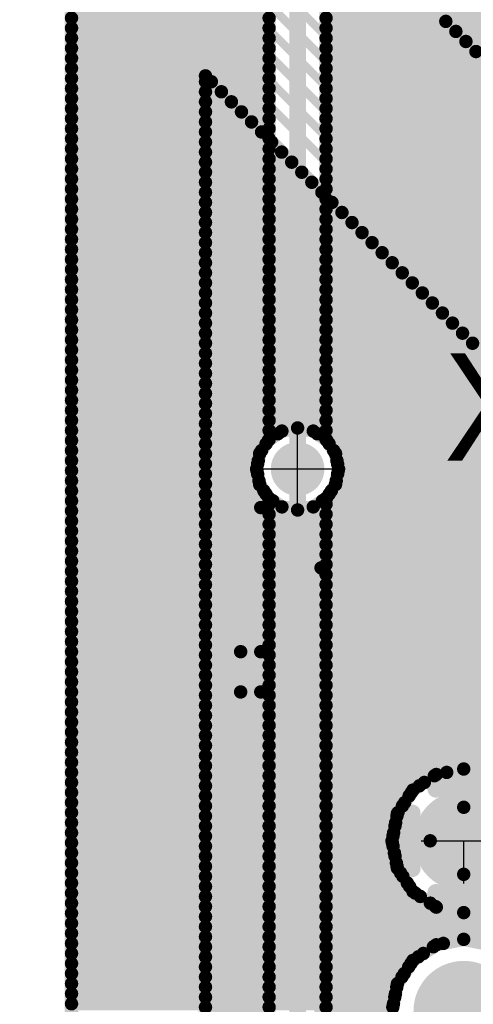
# Model space of a CAD drawing. Extents: x 74 to 326, y 70 to 232.
# Tile 128 of 138: x 153 to 160, y 173 to 188. Entities that reach past the tile are written whole.
import ezdxf

# ---------------------------------------------------------------- set-up
doc = ezdxf.new("R2010")
doc.units = 0
for name, color, linetype in [('Bottom', 2, 'CONTINUOUS'), ('Drill_Layer', 255, 'CONTINUOUS'), ('Gnd', 12, 'CONTINUOUS'), ('Pwr', 13, 'CONTINUOUS'), ('Top', 1, 'CONTINUOUS'), ('Top_Silk', 6, 'CONTINUOUS')]:
    doc.layers.add(name, color=color, linetype=linetype)

# ---------------------------------------------------------------- blocks, each defined once
blk = doc.blocks.new('Cross')
at = {"layer": 'Drill_Layer', "linetype": 'CONTINUOUS'}
for p, q in [((0, -12.7), (0, 12.7)), ((-12.7, 0), (12.7, 0))]:
    blk.add_line(p, q, dxfattribs=at)
blk = doc.blocks.new('T')
at = {"layer": 'Drill_Layer', "linetype": 'CONTINUOUS'}
for p, q in [((-12.7, 0), (12.7, 0)), ((0, -12.7), (0, 0))]:
    blk.add_line(p, q, dxfattribs=at)
blk = doc.blocks.new('UNIT_DISC')
at = {"linetype": 'CONTINUOUS', "const_width": 0.5}
blk.add_lwpolyline([(0.25, 0, 1), (-0.25, 0, 1)], format="xyb", close=True, dxfattribs=at)
blk = doc.blocks.new('SHAPE_EL_236_236_0_0_0_0')
at = {"xscale": 0.6, "yscale": 0.6, "zscale": 0.6}
blk.add_blockref('UNIT_DISC', (0, 0), dxfattribs=at)
blk = doc.blocks.new('SHAPE_EL_314_314_0_0_0_0')
at = {"xscale": 0.8, "yscale": 0.8, "zscale": 0.8}
blk.add_blockref('UNIT_DISC', (0, 0), dxfattribs=at)
blk = doc.blocks.new('v0306349')
at = {"layer": 'Bottom'}
blk.add_blockref('SHAPE_EL_236_236_0_0_0_0', (0, 0), dxfattribs=at)
at = {"layer": 'Gnd'}
blk.add_blockref('SHAPE_EL_314_314_0_0_0_0', (0, 0), dxfattribs=at)
at = {"layer": 'Pwr'}
blk.add_blockref('SHAPE_EL_314_314_0_0_0_0', (0, 0), dxfattribs=at)
at = {"layer": 'Top'}
blk.add_blockref('SHAPE_EL_236_236_0_0_0_0', (0, 0), dxfattribs=at)
blk = doc.blocks.new('BH_10_21279')
at = {"layer": 'Top_Silk', "linetype": 'CONTINUOUS', "const_width": 0.2}
for points in [[(156.825, 180.8), (165.425, 180.8)], [(156.825, 180.8), (156.825, 160.7)], [(164.525, 179.9), (157.725, 179.9)], [(157.725, 161.6), (157.725, 179.9)], [(156.525, 178.65), (156.825, 178.65)], [(156.525, 178.05), (156.525, 178.65)], [(156.825, 178.05), (156.525, 178.05)]]:
    blk.add_lwpolyline(points, dxfattribs=at)
at = {"layer": 'Top_Silk', "xscale": 0.2, "yscale": 0.2, "zscale": 0.2}
for p in [(156.825, 180.8), (156.825, 180.8), (157.725, 179.9), (157.725, 179.9), (156.525, 178.65), (156.525, 178.65), (156.825, 178.65), (156.525, 178.05), (156.525, 178.05), (156.825, 178.05)]:
    blk.add_blockref('UNIT_DISC', p, dxfattribs=at)
blk = doc.blocks.new('SHAPE_EL_590_590_0_0_0_0')
at = {"xscale": 1.5, "yscale": 1.5, "zscale": 1.5}
blk.add_blockref('UNIT_DISC', (0, 0), dxfattribs=at)
blk = doc.blocks.new('c1500h1000')
at = {"layer": 'Bottom'}
blk.add_blockref('SHAPE_EL_590_590_0_0_0_0', (0, 0), dxfattribs=at)
at = {"layer": 'Gnd'}
blk.add_blockref('SHAPE_EL_590_590_0_0_0_0', (0, 0), dxfattribs=at)
at = {"layer": 'Pwr'}
blk.add_blockref('SHAPE_EL_590_590_0_0_0_0', (0, 0), dxfattribs=at)
at = {"layer": 'Top'}
blk.add_blockref('SHAPE_EL_590_590_0_0_0_0', (0, 0), dxfattribs=at)
blk = doc.blocks.new('SHAPE_TH45_787_590_98_0_0_0')
at = {"linetype": 'CONTINUOUS', "const_width": 0.25}
for points in [[(0.41617, 0.76969, 0.2530389), (-0.41617, 0.76969, 0.2530389)], [(-0.76969, 0.41617, 0.2530389), (-0.76969, -0.41617, 0.2530389)], [(0.76969, -0.41617, 0.2530389), (0.76969, 0.41617, 0.2530389)], [(-0.41617, -0.76969, 0.2530389), (0.41617, -0.76969, 0.2530389)]]:
    blk.add_lwpolyline(points, format="xyb", dxfattribs=at)
at = {"xscale": 0.25, "yscale": 0.25, "zscale": 0.25}
for p in [(-0.41617, 0.76969), (0.41617, 0.76969), (-0.76969, 0.41617), (0.76969, 0.41617), (-0.76969, -0.41617), (0.76969, -0.41617), (-0.41617, -0.76969), (0.41617, -0.76969)]:
    blk.add_blockref('UNIT_DISC', p, dxfattribs=at)
blk = doc.blocks.new('c1500h1000392')
at = {"layer": 'Bottom'}
blk.add_blockref('SHAPE_EL_590_590_0_0_0_0', (0, 0), dxfattribs=at)
at = {"layer": 'Gnd'}
blk.add_blockref('SHAPE_TH45_787_590_98_0_0_0', (0, 0), dxfattribs=at)
at = {"layer": 'Pwr'}
blk.add_blockref('SHAPE_EL_590_590_0_0_0_0', (0, 0), dxfattribs=at)
at = {"layer": 'Top'}
blk.add_blockref('SHAPE_EL_590_590_0_0_0_0', (0, 0), dxfattribs=at)
blk = doc.blocks.new('X3')
blk.add_blockref('BH_10_21279', (0, 0))
at = {"rotation": 90}
for name, p in [('c1500h1000392', (159.855, 175.83)), ('c1500h1000', (159.855, 173.29))]:
    blk.add_blockref(name, p, dxfattribs=at)
at = {"layer": 'Top_Silk'}
blk.add_text('X3', height=1.6, dxfattribs=at).set_placement((159.5625, 181.5))
blk = doc.blocks.new('CUPOUR_L1_F0_TT90_31294')
at = {"layer": 'Top', "linetype": 'CONTINUOUS', "const_width": 0.2}
for points in [[(156.95, 181.81262), (156.95, 192)], [(157.8, 192), (157.8, 181.81262)], [(154, 191.5), (154, 144)], [(154, 188.1), (156.95, 188.1)], [(157.8, 188.1), (169.59566, 188.1)], [(154, 187.95), (156.95, 187.95)], [(157.8, 187.95), (169.58735, 187.95)], [(154, 187.8), (156.95, 187.8)], [(157.8, 187.8), (169.41234, 187.8)], [(154, 187.65), (156.95, 187.65)], [(157.8, 187.65), (169.26234, 187.65)], [(154, 187.5), (156.95, 187.5)], [(157.8, 187.5), (169.11234, 187.5)], [(154, 187.35), (156.95, 187.35)], [(157.8, 187.35), (168.96234, 187.35)], [(154, 187.2), (156.95, 187.2)], [(157.8, 187.2), (168.81234, 187.2)], [(154, 187.05), (156.95, 187.05)], [(157.8, 187.05), (168.66234, 187.05)], [(154, 186.9), (156.95, 186.9)], [(157.8, 186.9), (168.51234, 186.9)], [(154, 186.75), (156.95, 186.75)], [(157.8, 186.75), (168.36234, 186.75)], [(154, 186.6), (156.95, 186.6)], [(157.8, 186.6), (168.21234, 186.6)], [(154, 186.45), (156.95, 186.45)], [(157.8, 186.45), (168.06234, 186.45)], [(154, 186.3), (156.95, 186.3)], [(157.8, 186.3), (167.91234, 186.3)], [(154, 186.15), (156.95, 186.15)], [(157.8, 186.15), (167.76234, 186.15)], [(154, 186), (156.95, 186)], [(157.8, 186), (167.61234, 186)], [(154, 185.85), (156.95, 185.85)], [(157.8, 185.85), (167.46234, 185.85)], [(154, 185.7), (156.95, 185.7)], [(157.8, 185.7), (167.31234, 185.7)], [(154, 185.55), (156.95, 185.55)], [(157.8, 185.55), (167.16234, 185.55)], [(154, 185.4), (156.95, 185.4)], [(157.8, 185.4), (167.01234, 185.4)], [(154, 185.25), (156.95, 185.25)], [(157.8, 185.25), (166.86234, 185.25)], [(154, 185.1), (156.95, 185.1)], [(157.8, 185.1), (166.71234, 185.1)], [(154, 184.95), (156.95, 184.95)], [(157.8, 184.95), (166.56234, 184.95)], [(154, 184.8), (156.95, 184.8)], [(157.8, 184.8), (166.41234, 184.8)], [(154, 184.65), (156.95, 184.65)], [(157.8, 184.65), (166.26234, 184.65)], [(154, 184.5), (156.95, 184.5)], [(157.8, 184.5), (166.11234, 184.5)], [(154, 184.35), (156.95, 184.35)], [(157.8, 184.35), (165.96234, 184.35)], [(154, 184.2), (156.95, 184.2)], [(157.8, 184.2), (165.81234, 184.2)], [(154, 184.05), (156.95, 184.05)], [(157.8, 184.05), (165.66234, 184.05)], [(154, 183.9), (156.95, 183.9)], [(157.8, 183.9), (165.51234, 183.9)], [(154, 183.75), (156.95, 183.75)], [(157.8, 183.75), (165.36234, 183.75)], [(154, 183.6), (156.95, 183.6)], [(157.8, 183.6), (165.21234, 183.6)], [(154, 183.45), (156.95, 183.45)], [(157.8, 183.45), (165.06234, 183.45)], [(154, 183.3), (156.95, 183.3)], [(157.8, 183.3), (164.91234, 183.3)], [(154, 183.15), (156.95, 183.15)], [(157.8, 183.15), (164.76234, 183.15)], [(154, 183), (156.95, 183)], [(157.8, 183), (164.61234, 183)], [(154, 182.85), (156.95, 182.85)], [(157.8, 182.85), (164.46234, 182.85)], [(154, 182.7), (156.95, 182.7)], [(157.8, 182.7), (164.31234, 182.7)], [(154, 182.55), (156.95, 182.55)], [(157.8, 182.55), (164.16234, 182.55)], [(154, 182.4), (156.95, 182.4)], [(157.8, 182.4), (164.04476, 182.4)], [(154, 182.25), (156.95, 182.25)], [(157.8, 182.25), (164.0125, 182.25)], [(154, 182.1), (156.95, 182.1)], [(157.8, 182.1), (164.0125, 182.1)], [(154, 181.95), (156.95, 181.95)], [(157.8, 181.95), (164.0125, 181.95)], [(154, 181.8), (156.93737, 181.8)], [(156.80982, 181.6091), (156.94243, 181.80757)], [(156.94243, 181.80757), (156.95, 181.81262)], [(157.8, 181.81262), (157.80757, 181.80757)], [(157.80757, 181.80757), (157.94018, 181.6091)], [(157.81262, 181.8), (164.0125, 181.8)], [(154, 181.65), (156.83714, 181.65)], [(156.76325, 181.375), (156.80982, 181.6091)], [(157.91285, 181.65), (164.0125, 181.65)], [(157.94018, 181.6091), (157.98675, 181.375)], [(154, 181.5), (156.78811, 181.5)], [(157.96188, 181.5), (164.0125, 181.5)], [(154, 181.35), (156.76822, 181.35)], [(156.80982, 181.1409), (156.76325, 181.375)], [(157.98675, 181.375), (157.94018, 181.1409)], [(157.98177, 181.35), (164.0125, 181.35)], [(154, 181.2), (156.79806, 181.2)], [(156.94243, 180.94243), (156.80982, 181.1409)], [(157.94018, 181.1409), (157.80757, 180.94243)], [(157.95193, 181.2), (164.0125, 181.2)], [(154, 181.05), (156.87055, 181.05)], [(157.1409, 180.80982), (156.94243, 180.94243)], [(157.80757, 180.94243), (157.6091, 180.80982)], [(157.87944, 181.05), (164.0125, 181.05)], [(154, 180.9), (157.00593, 180.9)], [(157.375, 180.76325), (157.1409, 180.80982)], [(157.6091, 180.80982), (157.375, 180.76325)], [(157.74406, 180.9), (164.0125, 180.9)], [(154, 180.75), (164.0125, 180.75)], [(154, 180.6), (164.0125, 180.6)], [(154, 180.45), (164.0125, 180.45)], [(154, 180.3), (164.0125, 180.3)], [(154, 180.15), (164.0125, 180.15)], [(154, 180), (164.0125, 180)], [(154, 179.85), (164.0125, 179.85)], [(154, 179.7), (164.0125, 179.7)], [(154, 179.55), (164.0125, 179.55)], [(154, 179.4), (164.0125, 179.4)], [(154, 179.25), (164.0125, 179.25)], [(154, 179.1), (164.0125, 179.1)], [(154, 178.95), (164.0125, 178.95)], [(154, 178.8), (164.0125, 178.8)], [(154, 178.65), (164.0125, 178.65)], [(154, 178.5), (164.0125, 178.5)], [(154, 178.35), (164.0125, 178.35)], [(154, 178.2), (164.0125, 178.2)], [(154, 178.05), (164.0125, 178.05)], [(154, 177.9), (164.0125, 177.9)], [(154, 177.75), (164.0125, 177.75)], [(154, 177.6), (164.0125, 177.6)], [(154, 177.45), (164.0125, 177.45)], [(154, 177.3), (164.0125, 177.3)], [(154, 177.15), (164.0125, 177.15)], [(154, 177), (164.0125, 177)], [(154, 176.85), (159.60079, 176.85)], [(159.44532, 176.81907), (159.855, 176.90057)], [(159.855, 176.90057), (160.26468, 176.81907)], [(159.855, 176.33), (159.855, 176.90057)], [(154, 176.7), (159.26711, 176.7)], [(159.098, 176.587), (159.44532, 176.81907)], [(154, 176.55), (159.07327, 176.55)], [(158.86593, 176.23968), (159.098, 176.587)], [(154, 176.4), (158.97305, 176.4)], [(154, 176.25), (158.87282, 176.25)], [(154, 176.1), (158.83814, 176.1)], [(158.78443, 175.83), (158.86593, 176.23968)], [(154, 175.95), (158.8083, 175.95)], [(158.86593, 175.42032), (158.78443, 175.83)], [(159.355, 175.83), (158.78443, 175.83)], [(154, 175.8), (158.79039, 175.8)], [(154, 175.65), (158.82023, 175.65)], [(154, 175.5), (158.85007, 175.5)], [(159.098, 175.073), (158.86593, 175.42032)], [(154, 175.35), (158.91291, 175.35)], [(159.855, 175.33), (159.855, 174.75943)], [(154, 175.2), (159.01314, 175.2)], [(159.44532, 174.84093), (159.098, 175.073)], [(154, 175.05), (159.13242, 175.05)], [(154, 174.9), (159.35691, 174.9)], [(159.855, 174.75943), (159.44532, 174.84093)], [(160.26468, 174.84093), (159.855, 174.75943)], [(154, 174.75), (164.0125, 174.75)], [(154, 174.6), (164.0125, 174.6)], [(154, 174.45), (164.0125, 174.45)], [(159.44532, 174.27907), (159.855, 174.36057)], [(159.855, 174.36057), (160.26468, 174.27907)], [(154, 174.3), (159.55052, 174.3)], [(159.098, 174.047), (159.44532, 174.27907)], [(154, 174.15), (159.25215, 174.15)], [(158.86593, 173.69968), (159.098, 174.047)], [(154, 174), (159.06659, 174)], [(154, 173.85), (158.96636, 173.85)], [(154, 173.7), (158.86614, 173.7)], [(158.78443, 173.29), (158.86593, 173.69968)], [(154, 173.55), (158.83615, 173.55)], [(154, 173.4), (158.80631, 173.4)]]:
    blk.add_lwpolyline(points, dxfattribs=at)
at = {"layer": 'Top', "xscale": 0.2, "yscale": 0.2, "zscale": 0.2}
for p in [(154, 188.1), (156.95, 188.1), (157.8, 188.1), (154, 187.95), (156.95, 187.95), (157.8, 187.95), (154, 187.8), (156.95, 187.8), (157.8, 187.8), (154, 187.65), (156.95, 187.65), (157.8, 187.65), (154, 187.5), (156.95, 187.5), (157.8, 187.5), (154, 187.35), (156.95, 187.35), (157.8, 187.35), (154, 187.2), (156.95, 187.2), (157.8, 187.2), (154, 187.05), (156.95, 187.05), (157.8, 187.05), (154, 186.9), (156.95, 186.9), (157.8, 186.9), (154, 186.75), (156.95, 186.75), (157.8, 186.75), (154, 186.6), (156.95, 186.6), (157.8, 186.6), (154, 186.45), (156.95, 186.45), (157.8, 186.45), (154, 186.3), (156.95, 186.3), (157.8, 186.3), (154, 186.15), (156.95, 186.15), (157.8, 186.15), (154, 186), (156.95, 186), (157.8, 186), (154, 185.85), (156.95, 185.85), (157.8, 185.85), (154, 185.7), (156.95, 185.7), (157.8, 185.7), (154, 185.55), (156.95, 185.55), (157.8, 185.55), (154, 185.4), (156.95, 185.4), (157.8, 185.4), (154, 185.25), (156.95, 185.25), (157.8, 185.25), (154, 185.1), (156.95, 185.1), (157.8, 185.1), (154, 184.95), (156.95, 184.95), (157.8, 184.95), (154, 184.8), (156.95, 184.8), (157.8, 184.8), (154, 184.65), (156.95, 184.65), (157.8, 184.65), (154, 184.5), (156.95, 184.5), (157.8, 184.5), (154, 184.35), (156.95, 184.35), (157.8, 184.35), (154, 184.2), (156.95, 184.2), (157.8, 184.2), (154, 184.05), (156.95, 184.05), (157.8, 184.05), (154, 183.9), (156.95, 183.9), (157.8, 183.9), (154, 183.75), (156.95, 183.75), (157.8, 183.75), (154, 183.6), (156.95, 183.6), (157.8, 183.6), (154, 183.45), (156.95, 183.45), (157.8, 183.45), (154, 183.3), (156.95, 183.3), (157.8, 183.3), (154, 183.15), (156.95, 183.15), (157.8, 183.15), (154, 183), (156.95, 183), (157.8, 183), (154, 182.85), (156.95, 182.85), (157.8, 182.85), (154, 182.7), (156.95, 182.7), (157.8, 182.7), (154, 182.55), (156.95, 182.55), (157.8, 182.55), (154, 182.4), (156.95, 182.4), (157.8, 182.4), (154, 182.25), (156.95, 182.25), (157.8, 182.25), (154, 182.1), (156.95, 182.1), (157.8, 182.1), (154, 181.95), (156.95, 181.95), (157.8, 181.95), (154, 181.8), (156.93737, 181.8), (156.94243, 181.80757), (156.94243, 181.80757), (156.95, 181.81262), (156.95, 181.81262), (157.8, 181.81262), (157.8, 181.81262), (157.80757, 181.80757), (157.80757, 181.80757), (157.81262, 181.8), (154, 181.65), (156.80982, 181.6091), (156.80982, 181.6091), (156.83714, 181.65), (157.91285, 181.65), (157.94018, 181.6091), (157.94018, 181.6091), (154, 181.5), (156.78811, 181.5), (157.96188, 181.5), (154, 181.35), (156.76325, 181.375), (156.76325, 181.375), (156.76822, 181.35), (157.98177, 181.35), (157.98675, 181.375), (157.98675, 181.375), (154, 181.2), (156.79806, 181.2), (156.80982, 181.1409), (156.80982, 181.1409), (157.94018, 181.1409), (157.94018, 181.1409), (157.95193, 181.2), (154, 181.05), (156.87055, 181.05), (156.94243, 180.94243), (156.94243, 180.94243), (157.80757, 180.94243), (157.80757, 180.94243), (157.87944, 181.05), (154, 180.9), (157.00593, 180.9), (157.1409, 180.80982), (157.1409, 180.80982), (157.6091, 180.80982), (157.6091, 180.80982), (157.74406, 180.9), (154, 180.75), (157.375, 180.76325), (157.375, 180.76325), (154, 180.6), (154, 180.45), (154, 180.3), (154, 180.15), (154, 180), (154, 179.85), (154, 179.7), (154, 179.55), (154, 179.4), (154, 179.25), (154, 179.1), (154, 178.95), (154, 178.8), (154, 178.65), (154, 178.5), (154, 178.35), (154, 178.2), (154, 178.05), (154, 177.9), (154, 177.75), (154, 177.6), (154, 177.45), (154, 177.3), (154, 177.15), (154, 177), (154, 176.85), (159.60079, 176.85), (159.855, 176.90057), (159.855, 176.90057), (159.855, 176.90057), (154, 176.7), (159.26711, 176.7), (159.44532, 176.81907), (159.44532, 176.81907), (154, 176.55), (159.07327, 176.55), (159.098, 176.587), (159.098, 176.587), (154, 176.4), (158.97305, 176.4), (154, 176.25), (158.87282, 176.25), (159.855, 176.33), (154, 176.1), (158.83814, 176.1), (158.86593, 176.23968), (158.86593, 176.23968), (154, 175.95), (158.8083, 175.95), (158.78443, 175.83), (158.78443, 175.83), (158.78443, 175.83), (159.355, 175.83), (154, 175.8), (158.79039, 175.8), (154, 175.65), (158.82023, 175.65), (154, 175.5), (158.85007, 175.5), (158.86593, 175.42032), (158.86593, 175.42032), (154, 175.35), (158.91291, 175.35), (159.855, 175.33), (154, 175.2), (159.01314, 175.2), (159.098, 175.073), (159.098, 175.073), (154, 175.05), (159.13242, 175.05), (154, 174.9), (159.35691, 174.9), (159.44532, 174.84093), (159.44532, 174.84093), (154, 174.75), (159.855, 174.75943), (159.855, 174.75943), (159.855, 174.75943), (154, 174.6), (154, 174.45), (159.855, 174.36057), (159.855, 174.36057), (154, 174.3), (159.44532, 174.27907), (159.44532, 174.27907), (159.55052, 174.3), (154, 174.15), (159.098, 174.047), (159.098, 174.047), (159.25215, 174.15), (154, 174), (159.06659, 174), (154, 173.85), (158.96636, 173.85), (154, 173.7), (158.86593, 173.69968), (158.86593, 173.69968), (158.86614, 173.7), (154, 173.55), (158.83615, 173.55), (154, 173.4), (158.80631, 173.4)]:
    blk.add_blockref('UNIT_DISC', p, dxfattribs=at)
blk = doc.blocks.new('CUPOUR_L2_F0_TT90_39393')
at = {"layer": 'Bottom', "linetype": 'CONTINUOUS', "const_width": 0.2}
for points in [[(157.38766, 190.25), (161.65016, 185.9875)], [(159.58766, 188.05), (169.64351, 188.05)], [(159.73766, 187.9), (169.99093, 187.9)], [(159.88766, 187.75), (170.28733, 187.75)], [(160.03766, 187.6), (170.43733, 187.6)], [(160.16966, 183.06768), (156, 187.23734)], [(156, 187.23734), (156, 118.55)], [(156, 187.15), (156.08734, 187.15)], [(156, 187), (156.23734, 187)], [(156, 186.85), (156.38734, 186.85)], [(156, 186.7), (156.53734, 186.7)], [(156, 186.55), (156.68734, 186.55)], [(156, 186.4), (156.83734, 186.4)], [(156, 186.25), (156.98734, 186.25)], [(156, 186.1), (157.13734, 186.1)], [(156, 185.95), (157.28734, 185.95)], [(156, 185.8), (157.43734, 185.8)], [(156, 185.65), (157.58734, 185.65)], [(156, 185.5), (157.73734, 185.5)], [(156, 185.35), (157.88734, 185.35)], [(156, 185.2), (158.03734, 185.2)], [(156, 185.05), (158.18734, 185.05)], [(156, 184.9), (158.33734, 184.9)], [(156, 184.75), (158.48734, 184.75)], [(156, 184.6), (158.63734, 184.6)], [(156, 184.45), (158.78734, 184.45)], [(156, 184.3), (158.93734, 184.3)], [(156, 184.15), (159.08734, 184.15)], [(156, 184), (159.23734, 184)], [(156, 183.85), (159.38734, 183.85)], [(156, 183.7), (159.53734, 183.7)], [(156, 183.55), (159.68734, 183.55)], [(156, 183.4), (159.83734, 183.4)], [(156, 183.25), (159.98734, 183.25)], [(156, 183.1), (160.13734, 183.1)], [(156, 182.95), (169.58735, 182.95)], [(156, 182.8), (169.41234, 182.8)], [(156, 182.65), (169.26234, 182.65)], [(156, 182.5), (169.11234, 182.5)], [(156, 182.35), (168.96234, 182.35)], [(156, 182.2), (168.81234, 182.2)], [(156, 182.05), (168.66234, 182.05)], [(157.1409, 181.94018), (157.375, 181.98675)], [(157.375, 181.98675), (157.6091, 181.94018)], [(156, 181.9), (157.08076, 181.9)], [(156.94243, 181.80757), (157.1409, 181.94018)], [(157.6091, 181.94018), (157.80757, 181.80757)], [(157.66923, 181.9), (168.54476, 181.9)], [(156, 181.75), (156.90396, 181.75)], [(156.80982, 181.6091), (156.94243, 181.80757)], [(157.80757, 181.80757), (157.94018, 181.6091)], [(157.84603, 181.75), (168.5125, 181.75)], [(156, 181.6), (156.808, 181.6)], [(156.76325, 181.375), (156.80982, 181.6091)], [(157.94018, 181.6091), (157.98675, 181.375)], [(157.94199, 181.6), (168.5125, 181.6)], [(156, 181.45), (156.77816, 181.45)], [(157.97183, 181.45), (168.5125, 181.45)], [(156, 181.3), (156.77816, 181.3)], [(156.80982, 181.1409), (156.76325, 181.375)], [(157.98675, 181.375), (157.94018, 181.1409)], [(157.97183, 181.3), (168.5125, 181.3)], [(156, 181.15), (156.808, 181.15)], [(156.94243, 180.94243), (156.80982, 181.1409)], [(157.94018, 181.1409), (157.80757, 180.94243)], [(157.94199, 181.15), (168.5125, 181.15)], [(156, 181), (156.90396, 181)], [(156.95, 180.93737), (156.94243, 180.94243)], [(157.80757, 180.94243), (157.8, 180.93737)], [(157.84603, 181), (168.5125, 181)], [(156, 180.85), (156.95, 180.85)], [(156.95, 127.58454), (156.95, 180.93737)], [(157.8, 180.93737), (157.8, 127.67604)], [(157.8, 180.85), (168.16234, 180.85)], [(156, 180.7), (156.95, 180.7)], [(157.8, 180.7), (168.04476, 180.7)], [(156, 180.55), (156.95, 180.55)], [(157.8, 180.55), (165.39784, 180.55)], [(156, 180.4), (156.95, 180.4)], [(157.8, 180.4), (165.32907, 180.4)], [(156, 180.25), (156.95, 180.25)], [(157.8, 180.25), (165.325, 180.25)], [(156, 180.1), (156.95, 180.1)], [(157.8, 180.1), (165.325, 180.1)], [(156, 179.95), (156.95, 179.95)], [(157.8, 179.95), (165.325, 179.95)], [(156, 179.8), (156.95, 179.8)], [(157.8, 179.8), (165.325, 179.8)], [(156, 179.65), (156.95, 179.65)], [(157.8, 179.65), (163.55918, 179.65)], [(156, 179.5), (156.95, 179.5)], [(157.8, 179.5), (163.43901, 179.5)], [(156, 179.35), (156.95, 179.35)], [(157.8, 179.35), (163.425, 179.35)], [(156, 179.2), (156.95, 179.2)], [(157.8, 179.2), (163.425, 179.2)], [(156, 179.05), (156.95, 179.05)], [(157.8, 179.05), (163.425, 179.05)], [(156, 178.9), (156.95, 178.9)], [(157.8, 178.9), (163.425, 178.9)], [(156, 178.75), (156.95, 178.75)], [(157.8, 178.75), (163.425, 178.75)], [(156, 178.6), (156.95, 178.6)], [(157.8, 178.6), (163.425, 178.6)], [(156, 178.45), (156.95, 178.45)], [(157.8, 178.45), (163.46442, 178.45)], [(156, 178.3), (156.95, 178.3)], [(157.8, 178.3), (163.69546, 178.3)], [(156, 178.15), (156.95, 178.15)], [(157.8, 178.15), (163.7, 178.15)], [(156, 178), (156.95, 178)], [(157.8, 178), (163.7, 178)], [(156, 177.85), (156.95, 177.85)], [(157.8, 177.85), (163.7, 177.85)], [(156, 177.7), (156.95, 177.7)], [(157.8, 177.7), (163.7, 177.7)], [(156, 177.55), (156.95, 177.55)], [(157.8, 177.55), (163.7, 177.55)], [(156, 177.4), (156.95, 177.4)], [(157.8, 177.4), (163.7, 177.4)], [(156, 177.25), (156.95, 177.25)], [(157.8, 177.25), (163.7, 177.25)], [(156, 177.1), (156.95, 177.1)], [(157.8, 177.1), (163.36442, 177.1)], [(156, 176.95), (156.95, 176.95)], [(157.8, 176.95), (163.325, 176.95)], [(159.44532, 176.81907), (159.855, 176.90057)], [(159.855, 176.90057), (160.26468, 176.81907)], [(159.855, 176.33), (159.855, 176.90057)], [(156, 176.8), (156.95, 176.8)], [(157.8, 176.8), (159.41677, 176.8)], [(159.098, 176.587), (159.44532, 176.81907)], [(156, 176.65), (156.95, 176.65)], [(157.8, 176.65), (159.19228, 176.65)], [(158.86593, 176.23968), (159.098, 176.587)], [(156, 176.5), (156.95, 176.5)], [(157.8, 176.5), (159.03986, 176.5)], [(156, 176.35), (156.95, 176.35)], [(157.8, 176.35), (158.93964, 176.35)], [(156, 176.2), (156.95, 176.2)], [(157.8, 176.2), (158.85803, 176.2)], [(158.78443, 175.83), (158.86593, 176.23968)], [(156, 176.05), (156.95, 176.05)], [(157.8, 176.05), (158.82819, 176.05)], [(156, 175.9), (156.95, 175.9)], [(157.8, 175.9), (158.79835, 175.9)], [(158.86593, 175.42032), (158.78443, 175.83)], [(159.355, 175.83), (158.78443, 175.83)], [(156, 175.75), (156.95, 175.75)], [(157.8, 175.75), (158.80034, 175.75)], [(156, 175.6), (156.95, 175.6)], [(157.8, 175.6), (158.83018, 175.6)], [(156, 175.45), (156.95, 175.45)], [(157.8, 175.45), (158.86002, 175.45)], [(159.098, 175.073), (158.86593, 175.42032)], [(156, 175.3), (156.95, 175.3)], [(157.8, 175.3), (158.94632, 175.3)], [(159.855, 175.33), (159.855, 174.75943)], [(156, 175.15), (156.95, 175.15)], [(157.8, 175.15), (159.04655, 175.15)], [(159.44532, 174.84093), (159.098, 175.073)], [(156, 175), (156.95, 175)], [(157.8, 175), (159.20725, 175)], [(156, 174.85), (156.95, 174.85)], [(157.8, 174.85), (159.43174, 174.85)], [(159.855, 174.75943), (159.44532, 174.84093)], [(160.26468, 174.84093), (159.855, 174.75943)], [(156, 174.7), (156.95, 174.7)], [(157.8, 174.7), (165.325, 174.7)], [(156, 174.55), (156.95, 174.55)], [(157.8, 174.55), (165.325, 174.55)], [(156, 174.4), (156.95, 174.4)], [(157.8, 174.4), (165.325, 174.4)], [(159.44532, 174.27907), (159.855, 174.36057)], [(159.855, 174.36057), (160.26468, 174.27907)], [(156, 174.25), (156.95, 174.25)], [(157.8, 174.25), (159.40181, 174.25)], [(159.098, 174.047), (159.44532, 174.27907)], [(156, 174.1), (156.95, 174.1)], [(157.8, 174.1), (159.17732, 174.1)], [(158.86593, 173.69968), (159.098, 174.047)], [(156, 173.95), (156.95, 173.95)], [(157.8, 173.95), (159.03318, 173.95)], [(156, 173.8), (156.95, 173.8)], [(157.8, 173.8), (158.93296, 173.8)], [(156, 173.65), (156.95, 173.65)], [(157.8, 173.65), (158.85604, 173.65)], [(158.78443, 173.29), (158.86593, 173.69968)], [(156, 173.5), (156.95, 173.5)], [(157.8, 173.5), (158.8262, 173.5)], [(156, 173.35), (156.95, 173.35)], [(157.8, 173.35), (158.79636, 173.35)]]:
    blk.add_lwpolyline(points, dxfattribs=at)
at = {"layer": 'Bottom', "xscale": 0.2, "yscale": 0.2, "zscale": 0.2}
for p in [(159.58766, 188.05), (159.73766, 187.9), (159.88766, 187.75), (160.03766, 187.6), (156, 187.23734), (156, 187.23734), (156, 187.15), (156.08734, 187.15), (156, 187), (156.23734, 187), (156, 186.85), (156.38734, 186.85), (156, 186.7), (156.53734, 186.7), (156, 186.55), (156.68734, 186.55), (156, 186.4), (156.83734, 186.4), (156, 186.25), (156.98734, 186.25), (156, 186.1), (157.13734, 186.1), (156, 185.95), (157.28734, 185.95), (156, 185.8), (157.43734, 185.8), (156, 185.65), (157.58734, 185.65), (156, 185.5), (157.73734, 185.5), (156, 185.35), (157.88734, 185.35), (156, 185.2), (158.03734, 185.2), (156, 185.05), (158.18734, 185.05), (156, 184.9), (158.33734, 184.9), (156, 184.75), (158.48734, 184.75), (156, 184.6), (158.63734, 184.6), (156, 184.45), (158.78734, 184.45), (156, 184.3), (158.93734, 184.3), (156, 184.15), (159.08734, 184.15), (156, 184), (159.23734, 184), (156, 183.85), (159.38734, 183.85), (156, 183.7), (159.53734, 183.7), (156, 183.55), (159.68734, 183.55), (156, 183.4), (159.83734, 183.4), (156, 183.25), (159.98734, 183.25), (156, 183.1), (156, 182.95), (156, 182.8), (156, 182.65), (156, 182.5), (156, 182.35), (156, 182.2), (156, 182.05), (157.375, 181.98675), (157.375, 181.98675), (156, 181.9), (157.08076, 181.9), (157.1409, 181.94018), (157.1409, 181.94018), (157.6091, 181.94018), (157.6091, 181.94018), (157.66923, 181.9), (156, 181.75), (156.90396, 181.75), (156.94243, 181.80757), (156.94243, 181.80757), (157.80757, 181.80757), (157.80757, 181.80757), (157.84603, 181.75), (156, 181.6), (156.808, 181.6), (156.80982, 181.6091), (156.80982, 181.6091), (157.94018, 181.6091), (157.94018, 181.6091), (157.94199, 181.6), (156, 181.45), (156.77816, 181.45), (157.97183, 181.45), (156, 181.3), (156.76325, 181.375), (156.76325, 181.375), (156.77816, 181.3), (157.97183, 181.3), (157.98675, 181.375), (157.98675, 181.375), (156, 181.15), (156.808, 181.15), (156.80982, 181.1409), (156.80982, 181.1409), (157.94018, 181.1409), (157.94018, 181.1409), (157.94199, 181.15), (156, 181), (156.90396, 181), (156.94243, 180.94243), (156.94243, 180.94243), (157.80757, 180.94243), (157.80757, 180.94243), (157.84603, 181), (156, 180.85), (156.95, 180.93737), (156.95, 180.93737), (156.95, 180.85), (157.8, 180.93737), (157.8, 180.93737), (157.8, 180.85), (156, 180.7), (156.95, 180.7), (157.8, 180.7), (156, 180.55), (156.95, 180.55), (157.8, 180.55), (156, 180.4), (156.95, 180.4), (157.8, 180.4), (156, 180.25), (156.95, 180.25), (157.8, 180.25), (156, 180.1), (156.95, 180.1), (157.8, 180.1), (156, 179.95), (156.95, 179.95), (157.8, 179.95), (156, 179.8), (156.95, 179.8), (157.8, 179.8), (156, 179.65), (156.95, 179.65), (157.8, 179.65), (156, 179.5), (156.95, 179.5), (157.8, 179.5), (156, 179.35), (156.95, 179.35), (157.8, 179.35), (156, 179.2), (156.95, 179.2), (157.8, 179.2), (156, 179.05), (156.95, 179.05), (157.8, 179.05), (156, 178.9), (156.95, 178.9), (157.8, 178.9), (156, 178.75), (156.95, 178.75), (157.8, 178.75), (156, 178.6), (156.95, 178.6), (157.8, 178.6), (156, 178.45), (156.95, 178.45), (157.8, 178.45), (156, 178.3), (156.95, 178.3), (157.8, 178.3), (156, 178.15), (156.95, 178.15), (157.8, 178.15), (156, 178), (156.95, 178), (157.8, 178), (156, 177.85), (156.95, 177.85), (157.8, 177.85), (156, 177.7), (156.95, 177.7), (157.8, 177.7), (156, 177.55), (156.95, 177.55), (157.8, 177.55), (156, 177.4), (156.95, 177.4), (157.8, 177.4), (156, 177.25), (156.95, 177.25), (157.8, 177.25), (156, 177.1), (156.95, 177.1), (157.8, 177.1), (156, 176.95), (156.95, 176.95), (157.8, 176.95), (159.855, 176.90057), (159.855, 176.90057), (159.855, 176.90057), (156, 176.8), (156.95, 176.8), (157.8, 176.8), (159.41677, 176.8), (159.44532, 176.81907), (159.44532, 176.81907), (156, 176.65), (156.95, 176.65), (157.8, 176.65), (159.098, 176.587), (159.098, 176.587), (159.19228, 176.65), (156, 176.5), (156.95, 176.5), (157.8, 176.5), (159.03986, 176.5), (156, 176.35), (156.95, 176.35), (157.8, 176.35), (158.93964, 176.35), (159.855, 176.33), (156, 176.2), (156.95, 176.2), (157.8, 176.2), (158.85803, 176.2), (158.86593, 176.23968), (158.86593, 176.23968), (156, 176.05), (156.95, 176.05), (157.8, 176.05), (158.82819, 176.05), (156, 175.9), (156.95, 175.9), (157.8, 175.9), (158.78443, 175.83), (158.78443, 175.83), (158.78443, 175.83), (158.79835, 175.9), (159.355, 175.83), (156, 175.75), (156.95, 175.75), (157.8, 175.75), (158.80034, 175.75), (156, 175.6), (156.95, 175.6), (157.8, 175.6), (158.83018, 175.6), (156, 175.45), (156.95, 175.45), (157.8, 175.45), (158.86002, 175.45), (158.86593, 175.42032), (158.86593, 175.42032), (156, 175.3), (156.95, 175.3), (157.8, 175.3), (158.94632, 175.3), (159.855, 175.33), (156, 175.15), (156.95, 175.15), (157.8, 175.15), (159.04655, 175.15), (159.098, 175.073), (159.098, 175.073), (156, 175), (156.95, 175), (157.8, 175), (159.20725, 175), (156, 174.85), (156.95, 174.85), (157.8, 174.85), (159.43174, 174.85), (159.44532, 174.84093), (159.44532, 174.84093), (156, 174.7), (156.95, 174.7), (157.8, 174.7), (159.855, 174.75943), (159.855, 174.75943), (159.855, 174.75943), (156, 174.55), (156.95, 174.55), (157.8, 174.55), (156, 174.4), (156.95, 174.4), (157.8, 174.4), (159.855, 174.36057), (159.855, 174.36057), (156, 174.25), (156.95, 174.25), (157.8, 174.25), (159.40181, 174.25), (159.44532, 174.27907), (159.44532, 174.27907), (156, 174.1), (156.95, 174.1), (157.8, 174.1), (159.098, 174.047), (159.098, 174.047), (159.17732, 174.1), (156, 173.95), (156.95, 173.95), (157.8, 173.95), (159.03318, 173.95), (156, 173.8), (156.95, 173.8), (157.8, 173.8), (158.93296, 173.8), (156, 173.65), (156.95, 173.65), (157.8, 173.65), (158.85604, 173.65), (158.86593, 173.69968), (158.86593, 173.69968), (156, 173.5), (156.95, 173.5), (157.8, 173.5), (158.8262, 173.5), (156, 173.35), (156.95, 173.35), (157.8, 173.35), (158.79636, 173.35)]:
    blk.add_blockref('UNIT_DISC', p, dxfattribs=at)

msp = doc.modelspace()

# ---------------------------------------------------------------- linework, layer by layer
at = {"layer": 'Bottom', "linetype": 'CONTINUOUS'}
for points, const_width in [([(161.5, 185.625), (148.875, 198.25)], 0.125), ([(161.375, 185.375), (148.75, 198)], 0.125), ([(161.25, 185.125), (148.625, 197.75)], 0.125), ([(161.125, 184.875), (148.5, 197.5)], 0.125), ([(161, 184.625), (148.375, 197.25)], 0.125), ([(160.875, 184.375), (148.25, 197)], 0.125), ([(160.75, 184.125), (148.125, 196.75)], 0.125), ([(160.625, 183.875), (148, 196.5)], 0.125), ([(160.5, 183.625), (147.875, 196.25)], 0.125), ([(160.375, 183.375), (147.75, 196)], 0.125), ([(157.375, 181.375), (157.375, 127.5)], 0.25)]:
    msp.add_lwpolyline(points, dxfattribs=dict(at, const_width=const_width))
at = {"layer": 'Top', "linetype": 'CONTINUOUS', "const_width": 0.25}
msp.add_lwpolyline([(157.375, 208.125), (157.375, 181.375)], dxfattribs=at)

# ---------------------------------------------------------------- block references
for name, p in [('CUPOUR_L2_F0_TT90_39393', (0, 0)), ('CUPOUR_L1_F0_TT90_31294', (0, 0)), ('X3', (0, 0)), ('v0306349', (157.375, 181.375))]:
    msp.add_blockref(name, p)
at = {"layer": 'Bottom', "xscale": 0.25, "yscale": 0.25, "zscale": 0.25}
msp.add_blockref('UNIT_DISC', (157.375, 181.375), dxfattribs=at)
at = {"layer": 'Drill_Layer', "xscale": 0.05, "yscale": 0.05, "zscale": 0.05}
for name, p in [('Cross', (157.375, 181.375)), ('T', (159.855, 175.83))]:
    msp.add_blockref(name, p, dxfattribs=at)
at = {"layer": 'Top', "xscale": 0.25, "yscale": 0.25, "zscale": 0.25}
msp.add_blockref('UNIT_DISC', (157.375, 181.375), dxfattribs=at)

doc.saveas('drawing.dxf')
